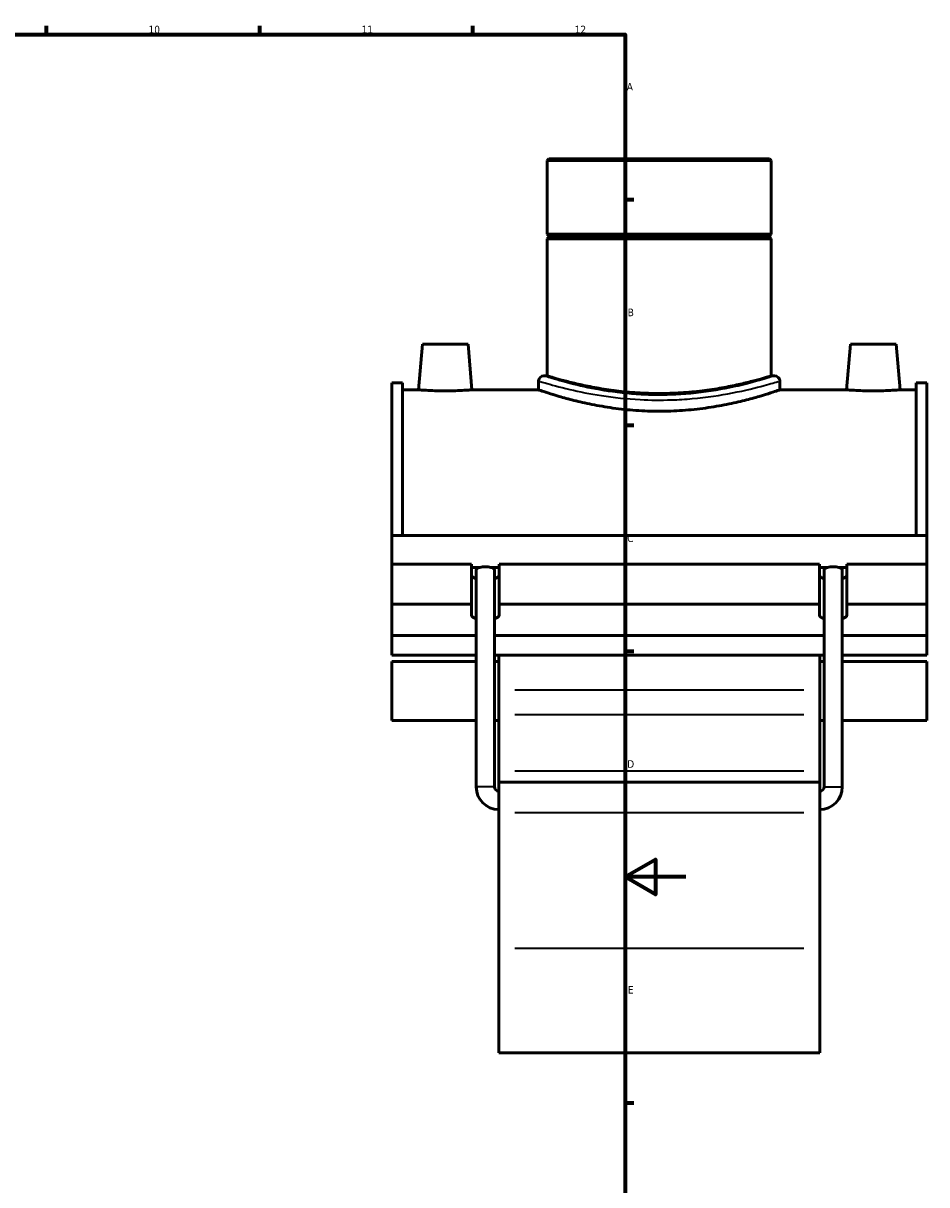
# Model space of a CAD drawing. Header units: millimetres. Extents: x -15 to 1106, y -217 to 1281.
# Tile 6 of 8: x 623 to 920, y 196 to 578. Entities that reach past the tile are written whole.
import ezdxf

# ---------------------------------------------------------------- set-up
doc = ezdxf.new("R2010")
doc.units = ezdxf.units.MM
for name, color, linetype, lineweight in [('Border (ISO)', 7, 'Continuous', 70), ('Visible (ISO)', 7, 'Continuous', 50), ('Visible Narrow (ISO)', 7, 'Continuous', 35)]:
    doc.layers.add(name, color=color, linetype=linetype, lineweight=lineweight)
doc.styles.add('Note Text (ISO)', font='tahoma.ttf')

# ---------------------------------------------------------------- blocks, each defined once
blk = doc.blocks.new('Borders Default Border')
at = {"layer": 'Border (ISO)'}
for p, q in [((630.75, 574), (630.75, 576.9)), ((700.83, 574), (700.83, 576.9)), ((770.92, 574), (770.92, 576.9)), ((821, 519.75), (823.9, 519.75)), ((821, 445.5), (823.9, 445.5)), ((821, 371.25), (823.9, 371.25)), ((821, 222.75), (823.9, 222.75))]:
    blk.add_line(p, q, dxfattribs=at)
at = {"layer": 'Border (ISO)', "flags": 128}
for points in [[(20, 20), (20, 574), (821, 574), (821, 20), (20, 20)], [(841, 297), (821, 297), (831, 302.77), (831, 291.23), (821, 297)]]:
    blk.add_lwpolyline(points, dxfattribs=at)
at = {"layer": 'Border (ISO)', "color": 232, "true_color": 0xca0064, "char_height": 2.5, "attachment_point": 7, "style": 'Note Text (ISO)'}
for s, insert in [('10', (664.29, 574.35)), ('11', (734.37, 574.4)), ('12', (804.46, 574.4)), ('A', (821.59, 555.62)), ('B', (821.89, 481.37)), ('C', (821.73, 407.08)), ('D', (821.73, 332.88)), ('E', (821.94, 258.63))]:
    blk.add_mtext(s, dxfattribs=dict(at, insert=insert))

msp = doc.modelspace()

# ---------------------------------------------------------------- linework, layer by layer
at = {"layer": 'Visible (ISO)'}
for p, q in [((795.996, 533.177), (795.43, 532.611)), ((869.082, 532.611), (795.43, 532.611)), ((795.43, 532.611), (795.43, 508.344)), ((795.996, 533.177), (868.516, 533.177)), ((868.516, 533.177), (869.082, 532.611)), ((869.082, 532.611), (869.082, 508.344)), ((795.43, 508.344), (869.082, 508.344)), ((795.93, 507.844), (795.43, 508.344)), ((868.582, 507.844), (869.082, 508.344)), ((795.93, 507.344), (795.43, 506.844)), ((869.082, 506.844), (795.43, 506.844)), ((795.43, 506.844), (795.43, 461.777)), ((795.93, 507.844), (868.582, 507.844)), ((795.93, 507.844), (795.93, 507.344)), ((868.582, 507.344), (795.93, 507.344)), ((868.582, 507.844), (868.582, 507.344)), ((868.582, 507.344), (869.082, 506.844)), ((869.082, 506.844), (869.082, 461.777)), ((754.356, 472.177), (753.044, 457.177)), ((754.356, 472.177), (769.356, 472.177)), ((769.356, 472.177), (770.668, 457.177)), ((895.156, 472.177), (893.844, 457.177)), ((910.156, 472.177), (895.156, 472.177)), ((910.156, 472.177), (911.468, 457.177)), ((744.256, 409.294), (744.256, 459.477)), ((747.776, 459.477), (744.256, 459.477)), ((747.776, 459.477), (747.776, 409.294)), ((792.597, 460.078), (792.597, 457.177)), ((795.43, 461.777), (794.296, 461.777)), ((870.215, 461.777), (869.082, 461.777)), ((871.915, 460.078), (871.915, 457.177)), ((916.736, 459.477), (916.736, 409.294)), ((920.256, 459.477), (916.736, 459.477)), ((920.256, 409.294), (920.256, 459.477)), ((747.776, 457.177), (753.044, 457.177)), ((770.668, 457.177), (792.597, 457.177)), ((871.915, 457.177), (893.844, 457.177)), ((911.468, 457.177), (916.736, 457.177)), ((744.256, 409.294), (920.256, 409.294)), ((744.256, 399.796), (744.256, 409.294)), ((920.256, 399.796), (920.256, 409.294)), ((744.256, 399.796), (770.556, 399.796)), ((744.256, 386.64), (744.256, 399.796)), ((770.556, 386.64), (770.556, 399.796)), ((770.556, 398.77), (773.201, 398.77)), ((772.056, 326.577), (772.056, 397.912)), ((776.911, 398.77), (779.556, 398.77)), ((778.056, 326.577), (778.056, 397.912)), ((779.556, 399.796), (779.556, 386.64)), ((779.556, 399.796), (884.956, 399.796)), ((884.956, 386.64), (884.956, 399.796)), ((884.956, 398.77), (887.601, 398.77)), ((886.456, 326.577), (886.456, 397.912)), ((891.311, 398.77), (893.956, 398.77)), ((892.456, 326.577), (892.456, 397.912)), ((893.956, 399.796), (893.956, 386.64)), ((893.956, 399.796), (920.256, 399.796)), ((920.256, 386.64), (920.256, 399.796)), ((744.256, 386.64), (770.556, 386.64)), ((744.256, 376.379), (744.256, 386.64)), ((770.556, 383.049), (770.556, 386.64)), ((779.556, 386.64), (779.556, 383.049)), ((779.556, 386.64), (884.956, 386.64)), ((884.956, 383.049), (884.956, 386.64)), ((893.956, 386.64), (893.956, 383.049)), ((893.956, 386.64), (920.256, 386.64)), ((920.256, 386.64), (920.256, 376.379)), ((772.056, 376.379), (744.256, 376.379)), ((744.256, 376.379), (744.256, 369.971)), ((886.456, 376.379), (778.056, 376.379)), ((920.256, 376.379), (892.456, 376.379)), ((920.256, 369.971), (920.256, 376.379)), ((744.256, 369.971), (772.056, 369.971)), ((744.256, 367.864), (744.256, 348.479)), ((744.256, 367.864), (772.056, 367.864)), ((778.056, 369.971), (886.456, 369.971)), ((778.056, 367.864), (779.456, 367.864)), ((779.456, 369.971), (779.456, 358.454)), ((885.056, 358.454), (885.056, 369.971)), ((885.056, 367.864), (886.456, 367.864)), ((892.456, 369.971), (920.256, 369.971)), ((892.456, 367.864), (920.256, 367.864)), ((920.256, 348.479), (920.256, 367.864)), ((779.456, 358.454), (779.456, 350.37)), ((885.056, 350.37), (885.056, 358.454)), ((744.256, 348.479), (772.056, 348.479)), ((778.056, 348.479), (779.456, 348.479)), ((779.456, 331.87), (779.456, 350.37)), ((885.056, 350.37), (885.056, 331.87)), ((885.056, 348.479), (886.456, 348.479)), ((892.456, 348.479), (920.256, 348.479)), ((779.456, 328.177), (779.456, 331.87)), ((885.056, 331.87), (885.056, 328.177)), ((779.456, 328.177), (779.456, 318.18)), ((779.456, 328.177), (885.056, 328.177)), ((885.056, 318.18), (885.056, 328.177)), ((779.456, 273.564), (779.456, 318.18)), ((885.056, 318.18), (885.056, 273.564)), ((779.456, 273.564), (779.456, 239.177)), ((885.056, 239.177), (885.056, 273.564)), ((779.456, 239.177), (885.056, 239.177))]:
    msp.add_line(p, q, dxfattribs=at)
for centre, radius, start, end in [((794.296, 460.078), 1.7, 90, 180), ((870.215, 460.078), 1.7, 0, 90), ((779.456, 326.577), 7.4, 180, 270), ((779.456, 326.577), 1.4, 180, 270), ((885.056, 326.577), 7.4, 270, 0), ((885.056, 326.577), 1.4, 270, 0)]:
    msp.add_arc(centre, radius, start, end, dxfattribs=at)
for centre, major_axis, ratio, start_param, end_param in [((775.056, 397.912), (3, 0), 0.3639702, 2.2375185, 3.1415927), ((775.056, 397.912), (3, 0), 0.3639702, 0.9040742, 2.2375185), ((775.056, 397.912), (3, 0), 0.3639702, 0, 0.9040742), ((889.456, 397.912), (3, 0), 0.3639702, 2.2375185, 3.1415927), ((889.456, 397.912), (3, 0), 0.3639702, 0.9040742, 2.2375185), ((889.456, 397.912), (3, 0), 0.3639702, 0, 0.9040742), ((775.056, 396.204), (-4.5, 0), 0.3420201, 0, 0.8410687), ((775.056, 396.204), (4.5, 0), 0.3420201, 5.4421166, 6.2831853), ((889.456, 396.204), (-4.5, 0), 0.3420201, 0, 0.8410687), ((889.456, 396.204), (4.5, 0), 0.3420201, 5.4421166, 6.2831853), ((775.056, 383.049), (-4.5, 0), 0.3420201, 0, 0.8410687), ((775.056, 383.049), (4.5, 0), 0.3420201, 5.4421166, 6.2831853), ((889.456, 383.049), (-4.5, 0), 0.3420201, 0, 0.8410687), ((889.456, 383.049), (4.5, 0), 0.3420201, 5.4421166, 6.2831853)]:
    msp.add_ellipse(centre, major_axis=major_axis, ratio=ratio, start_param=start_param, end_param=end_param, dxfattribs=at)
for points, knots in [([(832.256, 455.967), (829.927, 455.967), (827.524, 456.04), (822.754, 456.338), (820.387, 456.562), (815.855, 457.12), (813.687, 457.455), (809.68, 458.168), (807.842, 458.545), (804.59, 459.271), (803.061, 459.645), (800.363, 460.344), (799.192, 460.669), (797.308, 461.209), (796.593, 461.423), (795.654, 461.708), (795.43, 461.777), (795.43, 461.777)], [0, 0, 0, 0, 0.6986446, 0.6986446, 1.3972891, 1.3972891, 2.0959337, 2.0959337, 2.7945782, 2.7945782, 3.4929907, 3.4929907, 4.1914032, 4.1914032, 4.8898156, 4.8898156, 5.5882281, 5.5882281, 5.5882281, 5.5882281]), ([(869.082, 461.777), (869.082, 461.777), (868.858, 461.708), (867.919, 461.423), (867.204, 461.209), (865.32, 460.669), (864.149, 460.344), (861.451, 459.645), (859.922, 459.271), (856.669, 458.545), (854.831, 458.168), (850.825, 457.455), (848.657, 457.12), (844.125, 456.562), (841.758, 456.338), (836.988, 456.04), (834.585, 455.967), (832.256, 455.967)], [16.7646843, 16.7646843, 16.7646843, 16.7646843, 17.4630968, 17.4630968, 18.1615092, 18.1615092, 18.8599217, 18.8599217, 19.5583342, 19.5583342, 20.2569787, 20.2569787, 20.9556233, 20.9556233, 21.6542678, 21.6542678, 22.3529124, 22.3529124, 22.3529124, 22.3529124]), ([(770.668, 457.177), (770.668, 457.177), (770.448, 457.16), (769.553, 457.096), (768.877, 457.051), (767.316, 456.965), (766.324, 456.919), (764.15, 456.855), (762.966, 456.837), (760.747, 456.837), (759.564, 456.855), (757.391, 456.919), (756.4, 456.965), (754.837, 457.05), (754.161, 457.096), (753.264, 457.16), (753.044, 457.177), (753.044, 457.177)], [1.3306043, 1.3306043, 1.3306043, 1.3306043, 1.6628331, 1.6628331, 1.9950618, 1.9950618, 2.3281353, 2.3281353, 2.6612087, 2.6612087, 2.9939883, 2.9939883, 3.3267679, 3.3267679, 3.6592902, 3.6592902, 3.9918126, 3.9918126, 3.9918126, 3.9918126]), ([(871.915, 457.177), (871.915, 457.177), (871.673, 457.093), (870.659, 456.749), (869.888, 456.49), (867.857, 455.838), (866.597, 455.445), (863.692, 454.598), (862.048, 454.145), (858.55, 453.266), (856.573, 452.807), (852.263, 451.941), (849.929, 451.533), (845.051, 450.851), (842.501, 450.577), (837.36, 450.213), (834.769, 450.122), (829.743, 450.122), (827.151, 450.213), (822.011, 450.577), (819.461, 450.851), (814.582, 451.533), (812.249, 451.941), (807.939, 452.807), (805.962, 453.266), (802.464, 454.145), (800.82, 454.598), (797.915, 455.445), (796.654, 455.838), (794.624, 456.49), (793.853, 456.749), (792.839, 457.093), (792.597, 457.177), (792.597, 457.177)], [6.0295757, 6.0295757, 6.0295757, 6.0295757, 6.7830708, 6.7830708, 7.5365659, 7.5365659, 8.2900609, 8.2900609, 9.043556, 9.043556, 9.7974549, 9.7974549, 10.5513537, 10.5513537, 11.3052526, 11.3052526, 12.0591515, 12.0591515, 12.8130503, 12.8130503, 13.5669492, 13.5669492, 14.3208481, 14.3208481, 15.0747469, 15.0747469, 15.828242, 15.828242, 16.5817371, 16.5817371, 17.3352321, 17.3352321, 18.0887272, 18.0887272, 18.0887272, 18.0887272]), ([(911.468, 457.177), (911.468, 457.177), (911.248, 457.16), (910.351, 457.096), (909.675, 457.05), (908.112, 456.965), (907.121, 456.919), (904.948, 456.855), (903.765, 456.837), (902.656, 456.837), (901.546, 456.837), (900.362, 456.855), (898.187, 456.919), (897.196, 456.965), (895.634, 457.051), (894.959, 457.096), (894.064, 457.16), (893.844, 457.177), (893.844, 457.177)], [3.9918126, 3.9918126, 3.9918126, 3.9918126, 4.3243349, 4.3243349, 4.6568573, 4.6568573, 4.9896369, 4.9896369, 5.3224165, 5.3224165, 5.3224165, 5.6554899, 5.6554899, 5.9885633, 5.9885633, 6.3207921, 6.3207921, 6.6530208, 6.6530208, 6.6530208, 6.6530208])]:
    msp.add_open_spline(points, degree=3, knots=knots, dxfattribs=at)
at = {"layer": 'Visible Narrow (ISO)'}
for p, q in [((879.776, 358.454), (784.736, 358.454)), ((784.736, 350.37), (879.776, 350.37)), ((784.736, 331.87), (879.776, 331.87)), ((778.019, 326.577), (772.093, 326.577)), ((886.493, 326.577), (892.419, 326.577)), ((784.736, 318.18), (879.776, 318.18)), ((784.736, 273.564), (879.776, 273.564))]:
    msp.add_line(p, q, dxfattribs=at)
for points, knots in [([(793.094, 459.924), (793.453, 459.814), (794.006, 459.649), (796.494, 458.919), (799.282, 458.128), (805.858, 456.59), (809.399, 455.863), (817.246, 454.659), (821.556, 454.188), (829.387, 453.787), (832.846, 453.754), (838.576, 453.942), (840.873, 454.084), (847.91, 454.708), (852.422, 455.396), (860.554, 456.971), (864.096, 457.86), (869.037, 459.201), (870.636, 459.687), (871.405, 459.921), (871.413, 459.924), (871.421, 459.926)], [-29.5237964, -29.5237964, -29.5237964, -29.5237964, -28.8644518, -28.8644518, -27.3036509, -27.3036509, -26.0047914, -26.0047914, -24.7042845, -24.7042845, -23.7161237, -23.7161237, -23.0435324, -23.0435324, -21.599032, -21.599032, -20.0549864, -20.0549864, -18.6929359, -18.6929359, -18.6783184, -18.6783184, -18.6783184, -18.6783184]), ([(869.742, 461.624), (869.734, 461.621), (869.727, 461.619), (868.991, 461.381), (867.461, 460.888), (862.732, 459.528), (859.341, 458.626), (851.558, 457.029), (847.239, 456.33), (840.503, 455.697), (838.305, 455.553), (832.821, 455.362), (829.51, 455.396), (822.014, 455.803), (817.89, 456.281), (810.378, 457.502), (806.989, 458.24), (800.695, 459.8), (798.027, 460.602), (795.645, 461.342), (795.116, 461.51), (794.772, 461.621)], [18.6783184, 18.6783184, 18.6783184, 18.6783184, 18.6929359, 18.6929359, 20.0549864, 20.0549864, 21.599032, 21.599032, 23.0435324, 23.0435324, 23.7161237, 23.7161237, 24.7042845, 24.7042845, 26.0047914, 26.0047914, 27.3036509, 27.3036509, 28.8644518, 28.8644518, 29.5237964, 29.5237964, 29.5237964, 29.5237964])]:
    msp.add_open_spline(points, degree=3, knots=knots, dxfattribs=at)

# ---------------------------------------------------------------- block references
msp.add_blockref('Borders Default Border', (0, 0))

doc.saveas('drawing.dxf')
